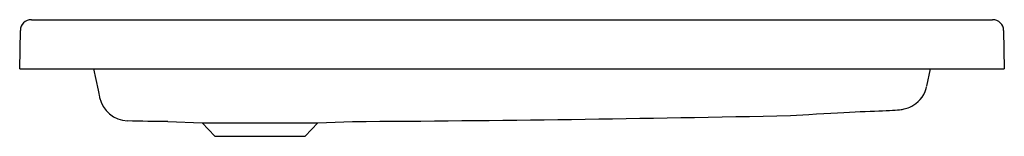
# Model space of a CAD drawing. Header units: millimetres. Extents: x 1382.715 to 1383.517, y 1461.043 to 1461.138.
import ezdxf

# ---------------------------------------------------------------- set-up
doc = ezdxf.new("R2010")
doc.units = ezdxf.units.MM
doc.layers.add('SANINDUSA', color=3, linetype='Continuous')

msp = doc.modelspace()

# ---------------------------------------------------------------- linework, layer by layer
at = {"layer": 'SANINDUSA'}
for p, q in [((1382.72482, 1461.13784), (1383.14119, 1461.13784)), ((1383.14119, 1461.13784), (1383.50713, 1461.13784)), ((1382.71528, 1461.09784), (1382.71582, 1461.12899)), ((1383.51613, 1461.12899), (1383.51668, 1461.09784)), ((1382.71528, 1461.09784), (1382.72028, 1461.09784)), ((1382.72028, 1461.09784), (1383.14173, 1461.09784)), ((1382.77539, 1461.09784), (1382.77908, 1461.08047)), ((1383.14173, 1461.09784), (1383.51668, 1461.09784)), ((1383.45354, 1461.0836), (1383.45656, 1461.09784)), ((1382.83591, 1461.05487), (1382.86388, 1461.0539)), ((1382.86388, 1461.0539), (1382.87424, 1461.04279)), ((1382.86388, 1461.0539), (1382.95807, 1461.0539)), ((1382.94772, 1461.04279), (1382.95807, 1461.0539)), ((1382.95807, 1461.0539), (1382.98605, 1461.05487)), ((1382.87424, 1461.04279), (1382.94772, 1461.04279))]:
    msp.add_line(p, q, dxfattribs=at)
at = {"layer": 'SANINDUSA', "flags": 128}
for points in [[(1383.34262, 1461.05977), (1383.34761, 1461.06004), (1383.35268, 1461.06034), (1383.3577, 1461.06064), (1383.36387, 1461.06101), (1383.36979, 1461.06136), (1383.37546, 1461.06168), (1383.38086, 1461.06199), (1383.38597, 1461.06226), (1383.39077, 1461.06251), (1383.39527, 1461.06272), (1383.39947, 1461.06291), (1383.40348, 1461.06308), (1383.40742, 1461.06324), (1383.41109, 1461.06338), (1383.41449, 1461.06352), (1383.41761, 1461.06365), (1383.42049, 1461.06377), (1383.42313, 1461.06389), (1383.42557, 1461.06401), (1383.42776, 1461.06415), (1383.42979, 1461.0643), (1383.43145, 1461.06447), (1383.43263, 1461.06462), (1383.43349, 1461.06475), (1383.43437, 1461.06491), (1383.43529, 1461.06511), (1383.43626, 1461.06536), (1383.43733, 1461.06568), (1383.43853, 1461.0661), (1383.43986, 1461.06666), (1383.44134, 1461.06739), (1383.44298, 1461.06835), (1383.44472, 1461.06958), (1383.44647, 1461.07108), (1383.44816, 1461.07283), (1383.4497, 1461.07479), (1383.45105, 1461.07695), (1383.45217, 1461.07926), (1383.45305, 1461.0817), (1383.45338, 1461.08309)], [(1382.77908, 1461.08047), (1382.77966, 1461.07773), (1382.78005, 1461.07593), (1382.78027, 1461.0749), (1382.78034, 1461.07454)]]:
    msp.add_lwpolyline(points, dxfattribs=at)
at = {"layer": 'SANINDUSA'}
for centre, radius, start, end in [((1382.72482, 1461.12884), 0.009, 90, 179), ((1383.50713, 1461.12884), 0.009, 1, 90), ((1382.80385, 1461.07936), 0.024, 191.59245, 267.78176), ((1382.84947, 1484.00484), 22.95037, 270.341004, 271.231239)]:
    msp.add_arc(centre, radius, start, end, dxfattribs=at)
msp.add_open_spline([(1382.8359, 1461.05487), (1382.82504, 1461.05488), (1382.81417, 1461.05504), (1382.80292, 1461.05538)], degree=3, dxfattribs=at)

doc.saveas('drawing.dxf')
